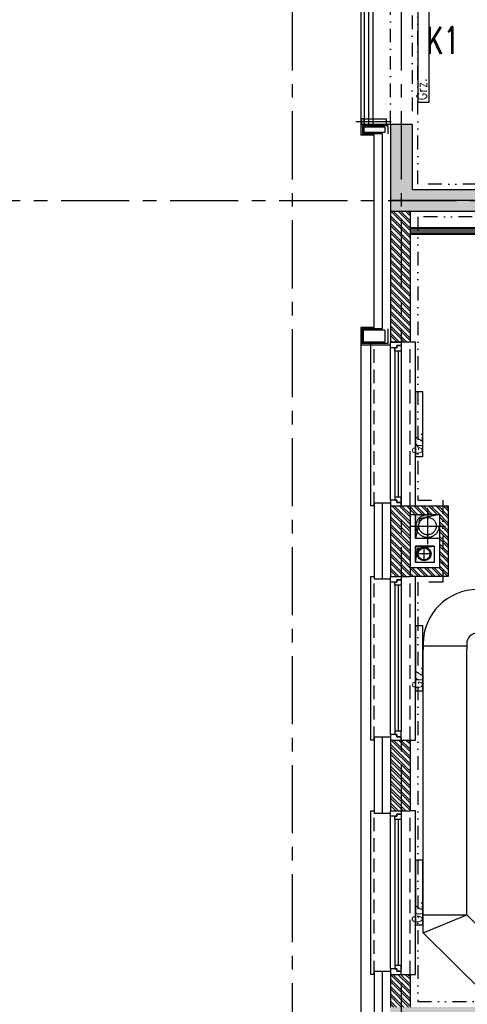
# Model space of a CAD drawing. Extents: x 41755 to 123924, y -112333 to 86187.
# Tile 109 of 256: x 100071 to 100481, y -53941 to -53037. Entities that reach past the tile are written whole.
import ezdxf
from ezdxf.enums import TextEntityAlignment as Align

# ---------------------------------------------------------------- set-up
doc = ezdxf.new("R2010")
doc.units = 0
doc.header["$LTSCALE"] = 50
for name, pattern in [('CENTER', [2, 1.25, -0.25, 0.25, -0.25]), ('CENTER2', [28.575, 19.05, -3.175, 3.175, -3.175]), ('DASHDOT', [1, 0.5, -0.25, 0, -0.25]), ('DASHED', [0.75, 0.5, -0.25]), ('DASHED2', [0.375, 0.25, -0.125]), ('DIVIDE', [31.75, 12.7, -6.35, 0, -6.35, 0, -6.35])]:
    doc.linetypes.add(name, pattern=pattern)
doc.layers.get('0').update_dxf_attribs({"color": 101, "linetype": 'CONTINUOUS'})
for name, color, linetype in [('E35', 6, 'CONTINUOUS'), ('Ins-co', 2, 'CONTINUOUS'), ('Ins-kan', 54, 'CONTINUOUS'), ('Ins-ppoz-opis', 240, 'CONTINUOUS'), ('Ins-went', 141, 'CONTINUOUS'), ('Okn---okna', 5, 'CONTINUOUS'), ('Os-osie glowne', 1, 'CENTER'), ('Sc-beton', 7, 'CONTINUOUS'), ('Sc-beton-hatch', 86, 'CONTINUOUS'), ('Sc-cegla pustak', 42, 'CONTINUOUS'), ('Sc-cegla pustak-hatch', 8, 'CONTINUOUS'), ('Sc-gk', 120, 'CONTINUOUS'), ('Sc-izolacja term-styropian', 151, 'STYROPIAN-KA'), ('Sc-nadproza kon', 5, 'DASHED2'), ('Sc-silikat', 61, 'CONTINUOUS'), ('Sc-systemowe', 150, 'CONTINUOUS'), ('Suf-widok', 8, 'CONTINUOUS'), ('W-idok', 8, 'CONTINUOUS'), ('W-otwor-strop', 1, 'CONTINUOUS')]:
    doc.layers.add(name, color=color, linetype=linetype)
doc.styles.add('ROMANS', font='romans', dxfattribs={"width": 0.85})
doc.linetypes.add('BATTING', pattern='A,0.0001,-0.1,[134,ltypeshp.shx,S=0.1,R=0,X=-0.1,Y=0],-0.2,[134,ltypeshp.shx,S=0.1,R=180,X=0.1,Y=0],-0.1', length=0.4001)
doc.linetypes.add('STYROPIAN-KA', pattern='A,0.0001,-0.1,[135,ltypeshp.shx,S=0.1,R=0,X=-0.1,Y=0],0,[135,ltypeshp.shx,S=0.1,R=180,X=0.1,Y=0],-0.1', length=0.2001)
doc.linetypes.add('ZIGZAG', pattern='A,0.00254,-5.08,[131,ltypeshp.shx,S=5.08,R=0,X=-5.08,Y=0],-10.16,[131,ltypeshp.shx,S=5.08,R=180,X=5.08,Y=0],-5.08', length=20.32254)
pattern_1 = [(135, (48983.4185, 565.478), (-3.36759605, -3.36759605), []), (135, (48983.4185, 567.723), (-3.36759605, -3.36759605), [])]

# ---------------------------------------------------------------- blocks, each defined once
blk = doc.blocks.new('A$C131B03E6')
at = {"linetype": 'CENTER2', "ltscale": 0.5}
blk.add_line((2.5, 32.63), (2.5, 0), dxfattribs=at)
at = {"ltscale": 2, "flags": 128}
for points in [[(0, 24.8), (0, 27.3), (5, 27.3), (5, 24.8), (0, 24.8)], [(0, 24.8), (0, 4.8), (5, 4.8), (5, 24.8)]]:
    blk.add_lwpolyline(points, dxfattribs=at)
blk = doc.blocks.new('_VKDFJGKDFHFJ')
for p, q in [((-28, -150), (-28, 0)), ((-28, 0), (-25, 0)), ((13, 0), (8, 0)), ((13, -150), (13, 0)), ((-10, -145), (-10, -5)), ((-6, -8), (-6, -142)), ((-3, -8), (-3, -142)), ((0, -8), (0, -142)), ((-25, -150), (-28, -150)), ((8, -150), (13, -150))]:
    blk.add_line(p, q)
at = {"linetype": 'DASHED2'}
for p, q in [((8, -150), (8, 0)), ((-25, -150), (-25, 0))]:
    blk.add_line(p, q, dxfattribs=at)
for points in [[(-10, -5), (-10, 0), (0, 0), (0, -3), (-4, -3), (-4, -5)], [(-6, -8), (-6, -5), (-4, -5), (-4, -3), (0, -3), (0, -5), (0, -8)], [(-6, -142), (-6, -145), (-4, -145), (-4, -147), (0, -147), (0, -145), (0, -142)], [(-10, -145), (-10, -150), (0, -150), (0, -147), (-4, -147), (-4, -145)]]:
    blk.add_lwpolyline(points, close=True)
blk = doc.blocks.new('_fkjshkjhkjh')
at = {"layer": 'Ins-went', "ltscale": 2}
for p, q in [((650.03, 2368.22), (650.03, 2363.22)), ((690.03, 2368.22), (690.03, 2363.22)), ((650.03, 2102.95), (650, 2363.24)), ((690.03, 2366.22), (650.03, 2366.22)), ((690.03, 2119.64), (690, 2363.24)), ((650.03, 2119.64), (690.03, 2119.64)), ((650.03, 2102.95), (690.03, 2119.64)), ((746.53, 2063.73), (690.03, 2119.64)), ((706.53, 2047.04), (650.03, 2102.95))]:
    blk.add_line(p, q, dxfattribs=at)
for radius in [50, 10]:
    blk.add_arc((700.03, 2368.22), radius, 90, 180, dxfattribs=at)

msp = doc.modelspace()

# ---------------------------------------------------------------- hatches: boundary and pattern name
at = {"layer": 'Sc-beton-hatch'}
h = msp.add_hatch(dxfattribs=at)
h.set_pattern_fill('ANSI33', color=256, style=0)
h.set_pattern_definition([(45, (48983.4185, 565.478), (-4.49012806, 4.49012806), []), (45, (48987.9087, 565.478), (-4.49012806, 4.49012806), [3.175, -1.5875])])
h.paths.add_polyline_path([(100470.966, -51043.233), (100410.966, -51043.233), (100410.966, -51103.233), (100430.966, -51103.233), (100430.966, -51063.233), (100470.966, -51063.233)])
h.paths.add_polyline_path([(100805.966, -51043.233), (100705.966, -51043.233), (100705.966, -51063.233), (100745.966, -51063.233), (100745.966, -51625.233), (100765.966, -51625.233), (100765.966, -51473.233), (101152.966, -51473.233), (101152.966, -51453.233), (100765.966, -51453.233), (100765.966, -51063.233), (100805.966, -51063.233)])
h.paths.add_polyline_path([(100430.966, -51374.233), (100410.966, -51374.233), (100410.966, -51474.233), (100430.966, -51474.233)])
h.paths.add_polyline_path([(101330.966, -51043.233), (101251.966, -51043.233), (101251.966, -51063.233), (101330.966, -51063.233)])
h.paths.add_polyline_path([(101770.966, -51043.233), (101670.966, -51043.233), (101670.966, -51063.233), (101710.966, -51063.233), (101710.966, -51262.233), (101730.966, -51262.233), (101730.966, -51063.233), (101770.966, -51063.233)])
h.paths.add_polyline_path([(101790.966, -51453.233), (101730.966, -51453.233), (101730.966, -51362.233), (101710.966, -51362.233), (101710.966, -51453.233), (101582.904, -51453.233), (101582.904, -51473.233), (101790.966, -51473.233)])
h.paths.add_polyline_path([(101482.904, -51453.233), (101252.966, -51453.233), (101252.966, -51473.233), (101482.904, -51473.233)])
h.paths.add_polyline_path([(101730.966, -51785.233), (101695.966, -51785.233), (101695.966, -51820.233), (101730.966, -51820.233)])
h.paths.add_polyline_path([(102400.966, -50943.233), (102380.966, -50943.233), (102380.966, -51043.233), (102330.966, -51043.233), (102330.966, -51063.233), (102380.966, -51063.233), (102380.966, -51453.233), (101890.966, -51453.233), (101890.966, -51473.233), (102380.966, -51473.233), (102380.966, -51873.233), (102400.966, -51873.233)])
h.paths.add_polyline_path([(102422.966, -50943.233), (102402.966, -50943.233), (102402.966, -51713.233), (102422.966, -51713.233)])
h.paths.add_polyline_path([(102400.966, -52143.233), (102380.966, -52143.233), (102380.966, -52213.233), (102400.966, -52213.233)])
h.paths.add_polyline_path([(102400.966, -52293.233), (102380.966, -52293.233), (102380.966, -52443.233), (101950.966, -52443.233), (101950.966, -52463.233), (102380.966, -52463.233), (102380.966, -52503.233), (102400.966, -52503.233)])
h.paths.add_polyline_path([(102400.966, -52603.233), (102380.966, -52603.233), (102380.966, -52643.233), (102400.966, -52643.233)])
h.paths.add_polyline_path([(102400.966, -52743.233), (102380.966, -52743.233), (102380.966, -53008.233), (102400.966, -53008.233)])
h.paths.add_polyline_path([(101730.966, -52443.233), (101710.966, -52443.233), (101710.966, -52463.233), (101710.966, -52758.233), (101690.966, -52758.233), (101690.966, -52778.233), (101730.966, -52778.233)])
h.paths.add_polyline_path([(101710.966, -52443.233), (101690.966, -52443.233), (101690.966, -52463.233), (101710.966, -52463.233)], flags=16)
h.paths.add_polyline_path([(101556.966, -52758.233), (101503.966, -52758.233), (101503.966, -52463.233), (101488.966, -52463.233), (101488.966, -52758.233), (101468.966, -52758.233), (101468.966, -52778.233), (101556.966, -52778.233)])
h.paths.add_polyline_path([(101556.966, -52443.233), (101468.966, -52443.233), (101468.966, -52463.233), (101556.966, -52463.233)])
h.paths.add_polyline_path([(101334.966, -52443.233), (101281.966, -52443.233), (101281.966, -52463.233), (101334.966, -52463.233)], flags=17)
h.paths.add_polyline_path([(101281.966, -52443.233), (100970.966, -52443.233), (100970.966, -51785.233), (100883.466, -51785.233), (100883.466, -51805.233), (100950.966, -51805.233), (100950.966, -52443.233), (100430.966, -52443.233), (100430.966, -52403.233), (100410.966, -52403.233), (100410.966, -52503.233), (100430.966, -52503.233), (100430.966, -52463.233), (100950.966, -52463.233), (100950.966, -52973.233), (100970.966, -52973.233), (100970.966, -52463.233), (101261.966, -52463.233), (101261.966, -52778.233), (101281.966, -52778.233), (101334.966, -52778.233), (101334.966, -52758.233), (101281.966, -52758.233)])
h.paths.add_polyline_path([(100783.466, -51785.233), (100765.966, -51785.233), (100765.966, -51780.233), (100745.966, -51780.233), (100745.966, -51785.233), (100430.966, -51785.233), (100430.966, -51765.233), (100410.966, -51765.233), (100410.966, -52003.233), (100430.966, -52003.233), (100430.966, -51805.233), (100783.466, -51805.233)])
h.paths.add_polyline_path([(100430.966, -52153.233), (100410.966, -52153.233), (100410.966, -52253.233), (100430.966, -52253.233)])
h.paths.add_polyline_path([(100430.966, -52653.233), (100410.966, -52653.233), (100410.966, -52850.233), (100430.966, -52850.233)], flags=17)
h.paths.add_polyline_path([(100430.966, -52940.233), (100410.966, -52940.233), (100410.966, -52983.233), (100430.966, -52983.233)])
h.paths.add_polyline_path([(101007.966, -53193.233), (100430.966, -53193.233), (100430.966, -53133.233), (100410.966, -53133.233), (100410.966, -53213.233), (101007.966, -53213.233)])
h.paths.add_polyline_path([(101770.966, -53193.233), (101157.966, -53193.233), (101157.966, -53213.233), (101710.966, -53213.233), (101710.966, -53445.233), (101730.966, -53445.233), (101730.966, -53213.233), (101770.966, -53213.233)])
h.paths.add_polyline_path([(102008.966, -53193.233), (101905.966, -53193.233), (101905.966, -53213.233), (102008.966, -53213.233)])
h.paths.add_polyline_path([(102227.966, -53193.233), (102133.966, -53193.233), (102133.966, -53213.233), (102227.966, -53213.233)])
h.paths.add_polyline_path([(102400.966, -53158.233), (102380.966, -53158.233), (102380.966, -53193.233), (102332.966, -53193.233), (102332.966, -53213.233), (102380.966, -53213.233), (102380.966, -53818.233), (102400.966, -53818.233)])
h.paths.add_polyline_path([(101730.966, -53545.233), (101710.966, -53545.233), (101710.966, -53740.233), (101730.966, -53740.233)])
h.paths.add_polyline_path([(101730.966, -53840.233), (101710.966, -53840.233), (101710.966, -53943.233), (101297.571, -53943.233, -0.1551034), (101300.811, -53953.425, -0.1483474), (101297.835, -53963.233), (101710.966, -53963.233), (101710.966, -54023.233), (101730.966, -54023.233)])
h.paths.add_polyline_path([(101297.571, -53943.233), (101295.705, -53943.233), (101295.705, -53963.233), (101297.835, -53963.233, 0.1483474), (101300.811, -53953.425, 0.1551034)])
h.paths.add_polyline_path([(101270.705, -53943.233), (101268.745, -53943.233, 0.1551034), (101265.506, -53953.425, 0.1483474), (101268.481, -53963.233), (101270.705, -53963.233)])
h.paths.add_polyline_path([(101268.745, -53943.233), (101201.966, -53943.233), (101201.966, -53963.233), (101268.481, -53963.233, -0.1483474), (101265.506, -53953.425, -0.1551034)])
h.paths.add_polyline_path([(100980.966, -53943.233), (100970.966, -53943.233), (100930.966, -53943.233), (100930.966, -53968.233), (100970.966, -53968.233), (100980.966, -53968.233)])
h.paths.add_polyline_path([(100490.966, -53943.233), (100410.966, -53943.233), (100410.966, -53963.233), (100490.966, -53963.233)])
h.paths.add_polyline_path([(100530.966, -54448.233), (100510.966, -54448.233), (100510.966, -54481.233), (100530.966, -54481.233)])
h.paths.add_polyline_path([(101773.966, -54593.233), (101730.966, -54593.233), (101730.966, -54503.233), (101710.966, -54503.233), (101710.966, -54593.233), (100530.966, -54593.233), (100530.966, -54578.233), (100510.966, -54578.233), (100510.966, -54593.233), (100270.966, -54593.233), (100270.966, -54618.233), (101773.966, -54618.233)])
h.paths.add_polyline_path([(100220.966, -54593.233), (100170.966, -54593.233), (100170.966, -54618.233), (100220.966, -54618.233)])
h.paths.add_polyline_path([(100120.966, -54593.233), (100070.966, -54593.233), (100070.966, -54618.233), (100120.966, -54618.233)])
h.paths.add_polyline_path([(100020.966, -54593.233), (99970.966, -54593.233), (99970.966, -54618.233), (100020.966, -54618.233)])
h.paths.add_polyline_path([(99920.966, -54593.233), (99880.966, -54593.233), (99880.966, -55500.233), (99980.966, -55500.233), (99980.966, -55515.233), (100000.966, -55515.233), (100000.966, -55480.233), (99900.966, -55480.233), (99900.966, -54618.233), (99920.966, -54618.233)])
h.paths.add_polyline_path([(100585.966, -55633.233), (100000.966, -55633.233), (100000.966, -55615.233), (99980.966, -55615.233), (99980.966, -55633.233), (99780.966, -55633.233), (99780.966, -55988.233), (100510.966, -55988.233), (100510.966, -56028.233), (100530.966, -56028.233), (100530.966, -55988.233), (100582.966, -55988.233), (100582.966, -55968.233), (100530.966, -55968.233), (100530.966, -55813.233), (100510.966, -55813.233), (100510.966, -55968.233), (99800.966, -55968.233), (99800.966, -55653.233), (100510.966, -55653.233), (100510.966, -55663.233), (100530.966, -55663.233), (100530.966, -55653.233), (100585.966, -55653.233)])
h.paths.add_polyline_path([(101310.966, -55968.233), (100810.966, -55968.233), (100810.966, -55880.233), (100790.966, -55880.233), (100790.966, -55968.233), (100737.966, -55968.233), (100737.966, -55988.233), (100790.966, -55988.233), (100790.966, -56028.233), (100810.966, -56028.233), (100810.966, -55988.233), (101310.966, -55988.233)])
h.paths.add_polyline_path([(101490.966, -55633.233), (100735.966, -55633.233), (100735.966, -55653.233), (101490.966, -55653.233)])
h.paths.add_polyline_path([(101777.966, -55968.233), (101730.966, -55968.233), (101730.966, -55853.733), (101710.966, -55853.733), (101710.966, -55968.233), (101590.966, -55968.233), (101590.966, -55988.233), (101777.966, -55988.233)])
h.paths.add_polyline_path([(101802.966, -55963.233), (101777.966, -55963.233), (101777.966, -55988.233), (101802.966, -55988.233)])
h.paths.add_polyline_path([(101730.966, -55128.233), (101710.966, -55128.233), (101710.966, -55723.733), (101730.966, -55723.733)])
h.paths.add_polyline_path([(101953.466, -55963.233), (101928.466, -55963.233), (101928.466, -55988.233), (101953.466, -55988.233)])
h.paths.add_polyline_path([(102103.466, -55963.233), (102078.466, -55963.233), (102078.466, -55988.233), (102103.466, -55988.233)])
h.paths.add_polyline_path([(102253.466, -55963.233), (102228.466, -55963.233), (102228.466, -55988.233), (102253.466, -55988.233)])
h.paths.add_polyline_path([(102365.966, -55968.233), (102320.966, -55968.233), (102320.966, -55988.233), (102365.966, -55988.233)])
h.paths.add_polyline_path([(102400.966, -55953.233), (102365.966, -55953.233), (102365.966, -55988.233), (102400.966, -55988.233)])
h.paths.add_polyline_path([(102400.966, -55891.233), (102380.966, -55891.233), (102380.966, -55953.233), (102400.966, -55953.233)])
h.paths.add_polyline_path([(102400.966, -55815.733), (102375.966, -55815.733), (102375.966, -55840.733), (102400.966, -55840.733)])
h.paths.add_polyline_path([(102400.966, -55665.733), (102375.966, -55665.733), (102375.966, -55690.733), (102400.966, -55690.733)])
h.paths.add_polyline_path([(102400.966, -55515.733), (102375.966, -55515.733), (102375.966, -55540.733), (102400.966, -55540.733)])
h.paths.add_polyline_path([(102400.966, -55365.733), (102375.966, -55365.733), (102375.966, -55390.733), (102400.966, -55390.733)])
h.paths.add_polyline_path([(102400.966, -55240.733), (102380.966, -55240.733), (102380.966, -55260.733), (102400.966, -55260.733)])
h.paths.add_polyline_path([(102400.966, -55215.733), (102375.966, -55215.733), (102375.966, -55240.733), (102400.966, -55240.733)])
h.paths.add_polyline_path([(102400.966, -55033.233), (102380.966, -55033.233), (102380.966, -55215.733), (102400.966, -55215.733)])
h.paths.add_polyline_path([(102400.966, -54833.233), (102365.966, -54833.233), (102365.966, -54798.233), (102345.966, -54798.233), (102345.966, -54853.233), (102380.966, -54853.233), (102380.966, -54883.233), (102400.966, -54883.233)])
h.paths.add_polyline_path([(102365.966, -54537.733), (102345.966, -54537.733), (102345.966, -54593.233), (101908.966, -54593.233), (101908.966, -54618.233), (102345.966, -54618.233), (102345.966, -54648.233), (102365.966, -54648.233), (102365.966, -54618.233)])
h.paths.add_polyline_path([(101730.966, -54128.233), (101710.966, -54128.233), (101710.966, -54353.233), (101730.966, -54353.233)])
h.paths.add_polyline_path([(102365.966, -54131.233), (102400.966, -54131.233), (102400.966, -54088.233), (102380.966, -54088.233), (102380.966, -54111.233), (102345.966, -54111.233), (102345.966, -54417.733), (102365.966, -54417.733)])
h.paths.add_polyline_path([(102400.966, -53918.233), (102380.966, -53918.233), (102380.966, -53988.233), (102400.966, -53988.233)])
at = {"layer": 'Sc-cegla pustak-hatch'}
h = msp.add_hatch(dxfattribs=at)
h.set_pattern_fill('ANSI32', color=256, scale=0.5, angle=90, style=0)
h.set_pattern_definition(pattern_1)
h.paths.add_polyline_path([(100430.966, -51745.233), (100410.966, -51745.233), (100410.966, -51765.233), (100430.966, -51765.233)])
h.paths.add_polyline_path([(101330.966, -51063.233), (101312.966, -51063.233), (101312.966, -51262.233), (101330.966, -51262.233)])
h.paths.add_polyline_path([(101455.966, -51382.233), (101330.966, -51382.233), (101330.966, -51362.233), (101312.966, -51362.233), (101312.966, -51453.233), (101330.966, -51453.233), (101330.966, -51400.233), (101437.966, -51400.233), (101437.966, -51453.233), (101455.966, -51453.233)])
h.paths.add_polyline_path([(102049.966, -51473.233), (102031.966, -51473.233), (102031.966, -51525.233), (101968.966, -51525.233), (101968.966, -51473.233), (101950.966, -51473.233), (101950.966, -51548.233), (101968.966, -51548.233), (101968.966, -51543.233), (102049.966, -51543.233)])
h.paths.add_polyline_path([(101968.966, -51648.233), (101950.966, -51648.233), (101950.966, -52323.233), (101968.966, -52323.233), (101968.966, -52193.233), (102380.966, -52193.233), (102380.966, -52175.233), (101968.966, -52175.233)])
h.paths.add_polyline_path([(101968.966, -52463.233), (101950.966, -52463.233), (101950.966, -52543.233), (101968.966, -52543.233)])
h.paths.add_polyline_path([(101968.966, -52423.233), (101950.966, -52423.233), (101950.966, -52443.233), (101968.966, -52443.233)])
h.paths.add_polyline_path([(101968.966, -52643.233), (101950.966, -52643.233), (101950.966, -52973.233), (101968.966, -52973.233), (101968.966, -52946.233), (102050.966, -52946.233), (102050.966, -52954.233), (102042.966, -52954.233), (102042.966, -52973.233), (102380.966, -52973.233), (102380.966, -52955.233), (102060.966, -52955.233), (102060.966, -52928.233), (101968.966, -52928.233)])
h.paths.add_polyline_path([(101279.966, -52945.233), (101261.966, -52945.233), (101261.966, -52955.233), (101078.966, -52955.233), (101078.966, -52687.233), (101060.966, -52687.233), (101060.966, -52955.233), (100970.966, -52955.233), (100970.966, -52973.233), (101261.966, -52973.233), (101261.966, -53015.733), (101279.966, -53015.733)])
h.paths.add_polyline_path([(101279.966, -52778.233), (101261.966, -52778.233), (101261.966, -52845.233), (101279.966, -52845.233)])
h.paths.add_polyline_path([(100950.966, -52955.233), (100925.966, -52955.233), (100925.966, -52973.233), (100950.966, -52973.233)])
h.paths.add_polyline_path([(100825.966, -52955.233), (100430.966, -52955.233), (100430.966, -52973.233), (100825.966, -52973.233)])
h.paths.add_polyline_path([(100428.966, -53213.233), (100410.966, -53213.233), (100410.966, -53333.233), (100428.966, -53333.233)])
h.paths.add_polyline_path([(100428.966, -53483.233), (100410.966, -53483.233), (100410.966, -53548.233), (100428.966, -53548.233)])
h.paths.add_polyline_path([(100428.966, -53698.233), (100410.966, -53698.233), (100410.966, -53763.233), (100428.966, -53763.233)])
h.paths.add_polyline_path([(100428.966, -53913.233), (100410.966, -53913.233), (100410.966, -53943.233), (100428.966, -53943.233)])
h.paths.add_polyline_path([(100428.966, -53963.233), (100410.966, -53963.233), (100410.966, -53978.233), (100428.966, -53978.233)])
h.paths.add_polyline_path([(100428.966, -54128.233), (100410.966, -54128.233), (100410.966, -54193.233), (100428.966, -54193.233)])
h.paths.add_polyline_path([(100428.966, -54343.233), (100410.966, -54343.233), (100410.966, -54466.233), (100510.966, -54466.233), (100510.966, -54448.233), (100428.966, -54448.233)])
h.paths.add_polyline_path([(101335.966, -54321.233), (101279.966, -54321.233), (101279.966, -53970.786, -0.2026768), (101268.481, -53963.233), (101261.966, -53963.233), (101261.966, -54339.233), (101335.966, -54339.233)])
h.paths.add_polyline_path([(101710.966, -54321.233), (101510.966, -54321.233), (101510.966, -53963.233), (101492.966, -53963.233), (101492.966, -54321.233), (101435.966, -54321.233), (101435.966, -54339.233), (101710.966, -54339.233)])
h.paths.add_polyline_path([(101710.966, -53645.233), (101352.966, -53645.233), (101352.966, -53562.233), (101279.966, -53562.233), (101279.966, -53213.233), (101261.966, -53213.233), (101261.966, -53943.233), (101268.745, -53943.233, -0.1958107), (101279.966, -53936.063), (101279.966, -53580.233), (101334.966, -53580.233), (101334.966, -53943.233), (101352.966, -53943.233), (101352.966, -53663.233), (101710.966, -53663.233)])
h.paths.add_polyline_path([(101279.966, -53936.063, 0.1514484), (101270.705, -53940.913), (101279.966, -53940.913)], flags=17)
h.paths.add_polyline_path([(101279.966, -53940.913), (101270.705, -53940.913), (101270.705, -53943.233), (101279.966, -53943.233)], flags=17)
h.paths.add_polyline_path([(101490.966, -54618.233), (101472.966, -54618.233), (101472.966, -54648.233), (101490.966, -54648.233)])
h.paths.add_polyline_path([(101490.966, -54798.233), (101472.966, -54798.233), (101472.966, -55633.233), (101490.966, -55633.233)])
h.paths.add_polyline_path([(101773.966, -55128.233), (101730.966, -55128.233), (101730.966, -55146.233), (101773.966, -55146.233)])
h.paths.add_polyline_path([(102180.966, -55128.233), (101968.966, -55128.233), (101950.966, -55128.233), (101923.966, -55128.233), (101923.966, -55146.233), (102180.966, -55146.233)])
h.paths.add_polyline_path([(101968.966, -54853.233), (102190.966, -54853.233), (102190.966, -54835.233), (101950.966, -54835.233), (101950.966, -55128.233), (101968.966, -55128.233)])
h.paths.add_polyline_path([(102345.966, -54835.233), (102290.966, -54835.233), (102290.966, -54853.233), (102345.966, -54853.233)])
h.paths.add_polyline_path([(101968.966, -54453.233), (101950.966, -54453.233), (101950.966, -54593.233), (101968.966, -54593.233)])
h.paths.add_polyline_path([(101968.966, -54129.233), (102345.966, -54129.233), (102345.966, -54111.233), (101968.966, -54111.233), (101968.966, -53840.233), (101950.966, -53840.233), (101950.966, -54353.233), (101968.966, -54353.233)])
h.paths.add_polyline_path([(102380.966, -53645.233), (101995.966, -53645.233), (101995.966, -53553.233), (101968.966, -53553.233), (101968.966, -53531.233), (101950.966, -53531.233), (101950.966, -53571.233), (101977.966, -53571.233), (101977.966, -53645.233), (101950.966, -53645.233), (101950.966, -53740.233), (101968.966, -53740.233), (101968.966, -53663.233), (102380.966, -53663.233)])
h.paths.add_polyline_path([(101968.966, -53213.233), (101950.966, -53213.233), (101950.966, -53441.233), (101968.966, -53441.233)])
h.paths.add_polyline_path([(101279.966, -53150.733), (101261.966, -53150.733), (101261.966, -53193.233), (101279.966, -53193.233)])
h = msp.add_hatch(dxfattribs=at)
h.set_pattern_fill('ANSI32', color=256, scale=0.5, angle=90, style=0)
h.set_pattern_definition(pattern_1)
h.paths.add_polyline_path([(100428.966, -53483.233), (100428.966, -53491.233), (100455.966, -53491.233), (100458.966, -53492.571), (100458.966, -53483.233)])
h.paths.add_polyline_path([(100459.03, -53492.6), (100463.966, -53494.802), (100463.966, -53483.233), (100459.03, -53483.233)])
h.paths.add_polyline_path([(100459.03, -53527.633), (100463.966, -53529.201), (100463.966, -53494.802), (100459.03, -53492.6)])
h.paths.add_polyline_path([(100455.966, -53501.839), (100458.966, -53501.839), (100458.966, -53492.571), (100455.966, -53491.233)])
h.paths.add_polyline_path([(100458.966, -53527.612), (100455.966, -53526.659), (100455.966, -53540.233), (100428.966, -53540.233), (100428.966, -53548.233), (100433.966, -53548.233), (100458.966, -53548.233)])
h.paths.add_polyline_path([(100459.03, -53548.233), (100463.966, -53548.233), (100463.966, -53529.201), (100459.03, -53527.633)])
h.paths.add_polyline_path([(100458.966, -53501.839), (100455.966, -53501.839), (100455.966, -53513.233), (100455.966, -53526.659), (100458.966, -53527.612)])
at = {"layer": 'W-otwor-strop'}
for points in [[(100433.966, -53513.233), (100433.966, -53491.233), (100455.966, -53491.233), (100437.966, -53495.233)], [(100450.966, -53520.204), (100433.966, -53520.204), (100433.966, -53535.204), (100435.966, -53522.204)]]:
    msp.add_hatch(color=256, dxfattribs=at).paths.add_polyline_path(points)

# ---------------------------------------------------------------- linework, layer by layer
at = {"layer": 'Ins-co'}
for points in [[(100436.306, -53003.233), (100446.306, -53003.233), (100446.306, -53113.233), (100436.306, -53113.233)], [(100434.17, -53378.233), (100440.27, -53378.233), (100440.27, -53438.233), (100434.17, -53438.233)], [(100434.17, -53593.233), (100440.27, -53593.233), (100440.27, -53653.233), (100434.17, -53653.233)], [(100434.17, -53808.233), (100440.27, -53808.233), (100440.27, -53868.233), (100434.17, -53868.233)]]:
    msp.add_lwpolyline(points, close=True, dxfattribs=at)
at = {"layer": 'Ins-kan', "ltscale": 5}
for p, q in [((100441.899, -53533.776), (100441.899, -53521.176)), ((100448.199, -53527.476), (100435.599, -53527.476))]:
    msp.add_line(p, q, dxfattribs=at)
msp.add_circle((100441.899, -53527.476), 6.3, dxfattribs=at)
at = {"layer": 'Ins-kan'}
msp.add_circle((100441.899, -53527.476), 5.5, dxfattribs=at)
at = {"layer": 'Ins-ppoz-opis', "linetype": 'ZIGZAG', "ltscale": 0.038}
msp.add_lwpolyline([(101007.966, -53203.233), (100410.966, -53203.233)], dxfattribs=at)
at = {"layer": 'Ins-went', "linetype": 'DASHED', "ltscale": 2}
for p, q in [((100445.007, -53485.211), (100445.007, -53518.468)), ((100428.379, -53501.839), (100461.635, -53501.839))]:
    msp.add_line(p, q, dxfattribs=at)
for radius in [10.56, 8]:
    msp.add_circle((100445.007, -53501.839), radius, dxfattribs=at)
at = {"layer": 'Os-osie glowne'}
for points in [[(100320.966, -50521.233), (100320.966, -56498.233)], [(100420.966, -50521.233), (100420.966, -56498.233)], [(99508.966, -53203.233), (111775.966, -53203.233)]]:
    msp.add_lwpolyline(points, dxfattribs=at)
at = {"layer": 'Sc-beton'}
for points in [[(100410.966, -53133.233), (100410.966, -53213.233)], [(100430.966, -53133.233), (100410.966, -53133.233)], [(100430.966, -53133.233), (100430.966, -53193.233)], [(101007.966, -53193.233), (100430.966, -53193.233)], [(101007.966, -53213.233), (100410.966, -53213.233)]]:
    msp.add_lwpolyline(points, dxfattribs=at)
at = {"layer": 'Sc-cegla pustak'}
for points in [[(100410.966, -53213.233), (100410.966, -53333.233)], [(100428.966, -53213.233), (100428.966, -53333.233)], [(100428.966, -53333.233), (100410.966, -53333.233)], [(100410.966, -53483.233), (100410.966, -53548.233)], [(100410.966, -53483.233), (100428.966, -53483.233)], [(100428.966, -53483.233), (100428.966, -53548.233)], [(100410.966, -53548.233), (100428.966, -53548.233)], [(100410.966, -53698.233), (100410.966, -53763.233)], [(100410.966, -53698.233), (100428.966, -53698.233)], [(100428.966, -53698.233), (100428.966, -53763.233)], [(100410.966, -53763.233), (100428.966, -53763.233)], [(100410.966, -53913.233), (100410.966, -53943.233)], [(100410.966, -53913.233), (100428.966, -53913.233)], [(100428.966, -53913.233), (100428.966, -53943.233)]]:
    msp.add_lwpolyline(points, dxfattribs=at)
at = {"layer": 'Sc-gk', "linetype": 'BATTING', "ltscale": 0.09}
msp.add_line((100535.492, -53231.233), (100428.966, -53231.233), dxfattribs=at)
at = {"layer": 'Sc-gk'}
msp.add_line((100538.492, -53234.233), (100428.966, -53234.233), dxfattribs=at)
for points in [[(100537.292, -53213.233), (100537.292, -53233.033), (100428.966, -53233.033)], [(100533.692, -53213.233), (100533.692, -53229.433), (100428.966, -53229.433)], [(100532.492, -53213.233), (100532.492, -53228.233), (100428.966, -53228.233)]]:
    msp.add_lwpolyline(points, dxfattribs=at)
at = {"layer": 'Sc-izolacja term-styropian', "linetype": 'ByBlock'}
for points in [[(100410.966, -53133.233), (100383.966, -53133.233)], [(100383.966, -53133.233), (100383.966, -53143.233)], [(100405.966, -53135.733), (100386.466, -53135.733)], [(100386.466, -53135.733), (100386.466, -53140.733)], [(100405.966, -53135.733), (100405.966, -53140.733)], [(100395.966, -53143.233), (100383.966, -53143.233)], [(100405.966, -53140.733), (100386.466, -53140.733)], [(100395.966, -53319.733), (100395.966, -53143.233)], [(100383.966, -53319.733), (100383.966, -53335.733)], [(100395.966, -53319.733), (100383.966, -53319.733)], [(100385.966, -53322.233), (100385.966, -53333.233)], [(100405.966, -53322.233), (100385.966, -53322.233)], [(100405.966, -53322.233), (100405.966, -53333.233)], [(100410.966, -53335.733), (100383.966, -53335.733)], [(100405.966, -53333.233), (100385.966, -53333.233)], [(100395.966, -53480.733), (100395.966, -53550.733)], [(100410.966, -53480.733), (100395.966, -53480.733)], [(100410.966, -53550.733), (100395.966, -53550.733)], [(100395.966, -53695.733), (100395.966, -53765.733)], [(100410.966, -53695.733), (100395.966, -53695.733)], [(100410.966, -53765.733), (100395.966, -53765.733)], [(100395.966, -53910.733), (100395.966, -53980.733)], [(100410.966, -53910.733), (100395.966, -53910.733)]]:
    msp.add_lwpolyline(points, dxfattribs=at)
at = {"layer": 'Sc-izolacja term-styropian', "linetype": 'BATTING', "ltscale": 0.05}
for points in [[(100408.466, -53134.483), (100385.216, -53134.483)], [(100385.216, -53134.483), (100385.216, -53141.983)], [(100403.466, -53141.983), (100385.216, -53141.983)], [(100384.966, -53320.983), (100384.966, -53334.483)], [(100403.466, -53320.983), (100384.966, -53320.983)], [(100408.466, -53334.483), (100384.966, -53334.483)]]:
    msp.add_lwpolyline(points, dxfattribs=at)
at = {"layer": 'Sc-izolacja term-styropian', "linetype": 'BATTING', "ltscale": 0.12}
for points in [[(100408.466, -53134.483), (100408.466, -53141.983)], [(100408.466, -53320.983), (100408.466, -53334.483)]]:
    msp.add_lwpolyline(points, dxfattribs=at)
at = {"layer": 'Sc-izolacja term-styropian', "linetype": 'BATTING', "ltscale": 0.35}
for points in [[(100403.466, -53141.983), (100403.466, -53320.983)], [(100403.466, -53480.733), (100403.466, -53550.733)], [(100403.466, -53695.733), (100403.466, -53765.733)], [(100403.466, -53910.733), (100403.466, -53980.733)]]:
    msp.add_lwpolyline(points, dxfattribs=at)
at = {"layer": 'Sc-nadproza kon', "linetype": 'DASHDOT', "ltscale": 0.5}
for points in [[(100410.966, -53133.233), (100410.966, -52983.233)], [(100430.966, -52983.233), (100430.966, -53133.233)]]:
    msp.add_lwpolyline(points, dxfattribs=at)
at = {"layer": 'Sc-silikat'}
for p, q in [((100428.966, -53483.233), (100463.966, -53483.233)), ((100463.966, -53483.233), (100463.966, -53548.233)), ((100428.966, -53491.233), (100455.966, -53491.233)), ((100455.966, -53491.233), (100455.966, -53540.233)), ((100455.966, -53540.233), (100428.966, -53540.233)), ((100463.966, -53548.233), (100428.966, -53548.233))]:
    msp.add_line(p, q, dxfattribs=at)
at = {"layer": 'Sc-systemowe', "ltscale": 2}
for points in [[(100386.966, -52850.233), (100386.966, -53133.233)], [(100390.966, -52850.233), (100390.966, -53133.233)], [(100394.966, -52850.233), (100394.966, -53133.233)]]:
    msp.add_lwpolyline(points, dxfattribs=at)
at = {"layer": 'Suf-widok', "linetype": 'DIVIDE', "ltscale": 0.02}
for points in [[(100435.966, -52978.233), (101256.966, -52978.233), (101256.966, -53188.233), (100435.966, -53188.233)], [(100435.966, -53218.233), (100435.966, -53478.233), (100458.966, -53478.233), (100458.966, -53553.233), (100435.966, -53553.233), (100435.966, -53938.233), (101256.966, -53938.233), (101256.966, -53218.233), (100558.966, -53218.233), (100558.966, -53241.233), (100517.966, -53241.233), (100517.966, -53218.233)]]:
    msp.add_lwpolyline(points, close=True, dxfattribs=at)
at = {"layer": 'W-idok'}
for points in [[(100383.966, -52850.233), (100383.966, -53133.233)], [(100383.966, -53335.733), (100383.966, -54340.733)]]:
    msp.add_lwpolyline(points, dxfattribs=at)
at = {"layer": 'W-otwor-strop', "ltscale": 0.5}
msp.add_lwpolyline([(100455.966, -53491.233), (100437.966, -53495.233), (100433.966, -53513.233)], dxfattribs=at)
for points in [[(100433.966, -53491.233), (100455.966, -53491.233), (100455.966, -53513.233), (100433.966, -53513.233)], [(100450.966, -53520.204), (100433.966, -53520.204), (100433.966, -53535.204), (100435.966, -53522.204)], [(100450.966, -53535.204), (100433.966, -53535.204), (100433.966, -53520.204), (100450.966, -53520.204)]]:
    msp.add_lwpolyline(points, close=True, dxfattribs=at)

# ---------------------------------------------------------------- block references
msp.add_blockref('_fkjshkjhkjh', (99790.966, -55978.233))
at = {"layer": 'Okn---okna'}
for p in [(100420.966, -53333.233), (100420.966, -53548.233), (100420.966, -53763.233)]:
    msp.add_blockref('_VKDFJGKDFHFJ', p, dxfattribs=at)
at = {"layer": 'Sc-systemowe', "ltscale": 2, "xscale": -1, "rotation": 89.99999999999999}
msp.add_blockref('A$C131B03E6', (100411.765, -53128.233), dxfattribs=at)

# ---------------------------------------------------------------- texts
at = {"layer": 'E35', "style": 'ROMANS', "width": 0.7}
msp.add_text('K1', height=25, dxfattribs=at).set_placement((100459.041, -53056.093), align=Align.MIDDLE)
at = {"layer": 'Ins-co', "char_height": 9, "width": 203.76147, "attachment_point": 3, "rotation": 90, "style": 'ROMANS'}
for insert in [(100435.233, -53091.035), (100431.147, -53416.035), (100431.147, -53631.035), (100430.973, -53846.035)]:
    msp.add_mtext('Grz.', dxfattribs=dict(at, insert=insert))

doc.saveas('drawing.dxf')
